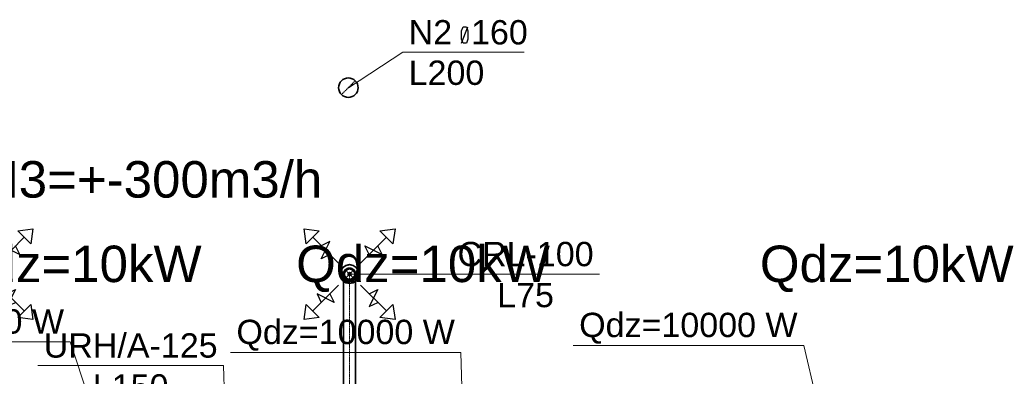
# Model space of a CAD drawing. Header units: millimetres. Extents: x -134161 to 355560, y -27497 to 30328.
# Tile 72 of 95: x 154687 to 162773, y -3036 to -105. Entities that reach past the tile are written whole.
import ezdxf

# ---------------------------------------------------------------- set-up
doc = ezdxf.new("R2010")
doc.units = ezdxf.units.MM
for name, pattern in [('CenterLine', [17.2, 13, -2, 0.2, -2]), ('HIDDEN', [9.525, 6.35, -3.175]), ('UnderCeiling', [6.7, 4.2, -1, 0.5, -1])]:
    doc.linetypes.add(name, pattern=pattern)
doc.layers.add('AVK-K_uzdevums', color=6, linetype='CONTINUOUS', lineweight=30)
doc.layers.add('AVK-V_uzdevums', color=5, linetype='CONTINUOUS', lineweight=30)
for name, color, linetype in [('Dz1-Teksts-', 7, 'CONTINUOUS'), ('Vent-N2', 7, 'CONTINUOUS'), ('Vent-N2-Teksts-', 7, 'CONTINUOUS'), ('Vent-PN3-N-Teksts-', 7, 'CONTINUOUS'), ('Vent-PN3-P', 7, 'CONTINUOUS'), ('Vent-PN3-P-Iekarta', 7, 'CONTINUOUS'), ('Vent-PN3-P-Plusmas bulta', 7, 'CONTINUOUS'), ('Vent-PN3-P-Teksts-', 7, 'CONTINUOUS')]:
    doc.layers.add(name, color=color, linetype=linetype)
doc.styles.add('Arial', font='arial.ttf', dxfattribs={"height": 187.5})
doc.styles.add('PBL', font='arial.ttf')

# ---------------------------------------------------------------- blocks, each defined once
blk = doc.blocks.new('*U1143')
at = {"layer": 'Vent-PN3-N-Teksts-', "color": 7, "linetype": 'Continuous', "lineweight": 15}
for p, q in [((14609.1, 13736.3, 2300), (13086, 13736.3, 2300)), ((14645.5, 12471, 2300), (14609.1, 13736.3, 2300))]:
    blk.add_line(p, q, dxfattribs=at)
at = {"layer": 'Vent-PN3-N-Teksts-', "color": 7, "linetype": 'Continuous', "lineweight": 25, "style": 'Arial'}
for s, p in [('URH/A-125', (13133.3, 13801.3, 2300)), ('L150', (13536.8, 13464.5, 2300))]:
    blk.add_text(s, height=200, dxfattribs=at).set_placement(p)
blk = doc.blocks.new('*U1193')
at = {"layer": 'Vent-PN3-P-Teksts-', "color": 7, "linetype": 'Continuous', "lineweight": 15}
for p, q in [((15645.2, 14487.6, 2300), (16484.3, 14487.6, 2300)), ((16484.3, 14487.6, 2300), (17697, 14487.6, 2300))]:
    blk.add_line(p, q, dxfattribs=at)
at = {"layer": 'Vent-PN3-P-Teksts-', "color": 7, "linetype": 'Continuous', "lineweight": 25, "style": 'Arial'}
for s, p in [('CRL-100', (16531.5, 14552.6, 2300)), ('L75', (16857.5, 14215.8, 2300))]:
    blk.add_text(s, height=200, dxfattribs=at).set_placement(p)
blk = doc.blocks.new('*U1712')
at = {"layer": 'Vent-PN3-P-Plusmas bulta', "color": 7, "linetype": 'Continuous', "lineweight": 25}
for p, q in [((12314.9, 14737.3, 2269), (12297.2, 14861, 2269)), ((12297.2, 14861, 2269), (12421, 14843.3, 2269)), ((12314.9, 14737.3, 2269), (12297.2, 14861, 2269)), ((12297.2, 14861, 2269), (12421, 14843.3, 2269)), ((12421, 14843.3, 2269), (12314.9, 14737.3, 2269)), ((12920.2, 14843.3, 2269), (13043.9, 14861, 2269)), ((12920.2, 14843.3, 2269), (13043.9, 14861, 2269)), ((13026.3, 14737.3, 2269), (12920.2, 14843.3, 2269)), ((13043.9, 14861, 2269), (13026.3, 14737.3, 2269)), ((13043.9, 14861, 2269), (13026.3, 14737.3, 2269)), ((12580.1, 14578.2, 2269), (12367.9, 14790.3, 2269)), ((12438.7, 14613.5, 2269), (12509.4, 14754.9, 2269)), ((12509.4, 14754.9, 2269), (12438.7, 14719.6, 2269)), ((12761.1, 14578.2, 2269), (12973.2, 14790.3, 2269)), ((12831.8, 14648.9, 2269), (12796.5, 14719.6, 2269)), ((12796.5, 14719.6, 2269), (12937.9, 14648.9, 2269)), ((12937.9, 14648.9, 2269), (12902.5, 14719.6, 2269)), ((12509.4, 14648.9, 2269), (12438.7, 14613.5, 2269)), ((12580.1, 14397.1, 2269), (12367.9, 14185, 2269)), ((12761.1, 14397.1, 2269), (12973.2, 14185, 2269)), ((12544.7, 14255.7, 2269), (12403.3, 14326.4, 2269)), ((12403.3, 14326.4, 2269), (12438.7, 14255.7, 2269)), ((12509.4, 14326.4, 2269), (12544.7, 14255.7, 2269)), ((12831.8, 14326.4, 2269), (12902.5, 14361.8, 2269)), ((12902.5, 14361.8, 2269), (12831.8, 14220.4, 2269)), ((12297.2, 14114.3, 2269), (12314.9, 14238, 2269)), ((12297.2, 14114.3, 2269), (12314.9, 14238, 2269)), ((12314.9, 14238, 2269), (12421, 14132, 2269)), ((12831.8, 14220.4, 2269), (12902.5, 14255.7, 2269)), ((12920.2, 14132, 2269), (13026.3, 14238, 2269)), ((13026.3, 14238, 2269), (13043.9, 14114.3, 2269)), ((13026.3, 14238, 2269), (13043.9, 14114.3, 2269)), ((12421, 14132, 2269), (12297.2, 14114.3, 2269)), ((12421, 14132, 2269), (12297.2, 14114.3, 2269)), ((13043.9, 14114.3, 2269), (12920.2, 14132, 2269)), ((13043.9, 14114.3, 2269), (12920.2, 14132, 2269))]:
    blk.add_line(p, q, dxfattribs=at)
blk = doc.blocks.new('*U1715')
at = {"layer": 'Vent-PN3-P-Plusmas bulta', "color": 7, "linetype": 'Continuous', "lineweight": 25}
for p, q in [((15289.5, 14737.3, 2269), (15271.8, 14861, 2269)), ((15271.8, 14861, 2269), (15395.6, 14843.3, 2269)), ((15289.5, 14737.3, 2269), (15271.8, 14861, 2269)), ((15271.8, 14861, 2269), (15395.6, 14843.3, 2269)), ((15395.6, 14843.3, 2269), (15289.5, 14737.3, 2269)), ((15894.8, 14843.3, 2269), (16018.6, 14861, 2269)), ((15894.8, 14843.3, 2269), (16018.6, 14861, 2269)), ((16000.9, 14737.3, 2269), (15894.8, 14843.3, 2269)), ((16018.6, 14861, 2269), (16000.9, 14737.3, 2269)), ((16018.6, 14861, 2269), (16000.9, 14737.3, 2269)), ((15554.7, 14578.2, 2269), (15342.6, 14790.3, 2269)), ((15413.3, 14613.5, 2269), (15484, 14754.9, 2269)), ((15484, 14754.9, 2269), (15413.3, 14719.6, 2269)), ((15735.7, 14578.2, 2269), (15947.8, 14790.3, 2269)), ((15806.4, 14648.9, 2269), (15771.1, 14719.6, 2269)), ((15771.1, 14719.6, 2269), (15912.5, 14648.9, 2269)), ((15912.5, 14648.9, 2269), (15877.1, 14719.6, 2269)), ((15484, 14648.9, 2269), (15413.3, 14613.5, 2269)), ((15554.7, 14397.1, 2269), (15342.6, 14185, 2269)), ((15735.7, 14397.1, 2269), (15947.8, 14185, 2269)), ((15519.3, 14255.7, 2269), (15377.9, 14326.4, 2269)), ((15377.9, 14326.4, 2269), (15413.3, 14255.7, 2269)), ((15484, 14326.4, 2269), (15519.3, 14255.7, 2269)), ((15806.4, 14326.4, 2269), (15877.1, 14361.8, 2269)), ((15877.1, 14361.8, 2269), (15806.4, 14220.4, 2269)), ((15271.8, 14114.3, 2269), (15289.5, 14238, 2269)), ((15271.8, 14114.3, 2269), (15289.5, 14238, 2269)), ((15289.5, 14238, 2269), (15395.6, 14132, 2269)), ((15806.4, 14220.4, 2269), (15877.1, 14255.7, 2269)), ((15894.8, 14132, 2269), (16000.9, 14238, 2269)), ((16000.9, 14238, 2269), (16018.6, 14114.3, 2269)), ((16000.9, 14238, 2269), (16018.6, 14114.3, 2269)), ((15395.6, 14132, 2269), (15271.8, 14114.3, 2269)), ((15395.6, 14132, 2269), (15271.8, 14114.3, 2269)), ((16018.6, 14114.3, 2269), (15894.8, 14132, 2269)), ((16018.6, 14114.3, 2269), (15894.8, 14132, 2269))]:
    blk.add_line(p, q, dxfattribs=at)
blk = doc.blocks.new('*U1738')
at = {"layer": 'Vent-PN3-P', "color": 5, "linetype": 'UnderCeiling', "lineweight": 35}
for p, q in [((15595.2, 14427.6, 2600), (15595.2, 12971.7, 2600)), ((15695.2, 14427.6, 2600), (15695.2, 12971.7, 2600))]:
    blk.add_line(p, q, dxfattribs=at)
at = {"layer": 'Vent-PN3-P', "color": 7, "linetype": 'CenterLine', "lineweight": 18}
blk.add_line((15645.2, 14427.6, 2600), (15645.2, 12971.7, 2600), dxfattribs=at)
blk = doc.blocks.new('*U1742')
at = {"layer": 'Vent-PN3-P-Iekarta', "color": 5, "linetype": 'Continuous', "lineweight": 35}
for p, q in [((15615.3, 14559.7, 2300), (15590, 14542.8, 2300)), ((15645.2, 14565.6, 2300), (15615.3, 14559.7, 2300)), ((15675, 14559.7, 2300), (15645.2, 14565.6, 2300)), ((15700.4, 14542.8, 2300), (15675, 14559.7, 2300)), ((15573.1, 14517.5, 2300), (15567.2, 14487.6, 2300)), ((15567.2, 14487.6, 2300), (15573.1, 14457.8, 2300)), ((15590, 14542.8, 2300), (15573.1, 14517.5, 2300)), ((15599, 14506.8, 2339), (15595.2, 14487.6, 2339)), ((15599, 14506.8, 2300), (15595.2, 14487.6, 2300)), ((15595.2, 14487.6, 2339), (15599, 14468.5, 2339)), ((15595.2, 14487.6, 2300), (15599, 14468.5, 2300)), ((15609.8, 14523, 2339), (15599, 14506.8, 2339)), ((15609.8, 14523, 2300), (15599, 14506.8, 2300)), ((15605.9, 14503.9, 2290), (15602.7, 14487.6, 2290)), ((15605.9, 14503.9, 2347), (15602.7, 14487.6, 2347)), ((15602.7, 14487.6, 2290), (15605.9, 14471.4, 2290)), ((15602.7, 14487.6, 2347), (15605.9, 14471.4, 2347)), ((15615.1, 14517.7, 2290), (15605.9, 14503.9, 2290)), ((15615.1, 14517.7, 2347), (15605.9, 14503.9, 2347)), ((15626.1, 14533.8, 2339), (15609.8, 14523, 2339)), ((15626.1, 14533.8, 2300), (15609.8, 14523, 2300)), ((15628.9, 14526.9, 2290), (15615.1, 14517.7, 2290)), ((15628.9, 14526.9, 2347), (15615.1, 14517.7, 2347)), ((15645.2, 14537.6, 2339), (15626.1, 14533.8, 2339)), ((15645.2, 14537.6, 2300), (15626.1, 14533.8, 2300)), ((15645.2, 14530.1, 2290), (15628.9, 14526.9, 2290)), ((15645.2, 14530.1, 2347), (15628.9, 14526.9, 2347)), ((15634.1, 14492.2, 2284), (15633.2, 14487.6, 2284)), ((15633.2, 14487.6, 2284), (15634.1, 14483, 2284)), ((15636.7, 14496.1, 2284), (15634.1, 14492.2, 2284)), ((15634.1, 14483, 2284), (15636.7, 14479.2, 2284)), ((15640.6, 14498.7, 2284), (15636.7, 14496.1, 2284)), ((15636.7, 14479.2, 2284), (15640.6, 14476.6, 2284)), ((15645.2, 14499.6, 2284), (15640.6, 14498.7, 2284)), ((15640.6, 14476.6, 2284), (15645.2, 14475.6, 2284)), ((15664.3, 14533.8, 2339), (15645.2, 14537.6, 2339)), ((15664.3, 14533.8, 2300), (15645.2, 14537.6, 2300)), ((15661.5, 14526.9, 2290), (15645.2, 14530.1, 2290)), ((15661.5, 14526.9, 2347), (15645.2, 14530.1, 2347)), ((15649.8, 14498.7, 2284), (15645.2, 14499.6, 2284)), ((15645.2, 14475.6, 2284), (15649.8, 14476.6, 2284)), ((15653.7, 14496.1, 2284), (15649.8, 14498.7, 2284)), ((15649.8, 14476.6, 2284), (15653.7, 14479.2, 2284)), ((15656.3, 14492.2, 2284), (15653.7, 14496.1, 2284)), ((15653.7, 14479.2, 2284), (15656.3, 14483, 2284)), ((15657.2, 14487.6, 2284), (15656.3, 14492.2, 2284)), ((15656.3, 14483, 2284), (15657.2, 14487.6, 2284)), ((15675.3, 14517.7, 2290), (15661.5, 14526.9, 2290)), ((15675.3, 14517.7, 2347), (15661.5, 14526.9, 2347)), ((15680.6, 14523, 2339), (15664.3, 14533.8, 2339)), ((15680.6, 14523, 2300), (15664.3, 14533.8, 2300)), ((15684.5, 14503.9, 2290), (15675.3, 14517.7, 2290)), ((15684.5, 14503.9, 2347), (15675.3, 14517.7, 2347)), ((15691.4, 14506.8, 2339), (15680.6, 14523, 2339)), ((15691.4, 14506.8, 2300), (15680.6, 14523, 2300)), ((15687.7, 14487.6, 2290), (15684.5, 14503.9, 2290)), ((15687.7, 14487.6, 2347), (15684.5, 14503.9, 2347)), ((15684.5, 14471.4, 2290), (15687.7, 14487.6, 2290)), ((15684.5, 14471.4, 2347), (15687.7, 14487.6, 2347)), ((15695.2, 14487.6, 2339), (15691.4, 14506.8, 2339)), ((15695.2, 14487.6, 2300), (15691.4, 14506.8, 2300)), ((15691.4, 14468.5, 2339), (15695.2, 14487.6, 2339)), ((15691.4, 14468.5, 2300), (15695.2, 14487.6, 2300)), ((15717.3, 14517.5, 2300), (15700.4, 14542.8, 2300)), ((15723.2, 14487.6, 2300), (15717.3, 14517.5, 2300)), ((15717.3, 14457.8, 2300), (15723.2, 14487.6, 2300)), ((15573.1, 14457.8, 2300), (15590, 14432.5, 2300)), ((15590, 14432.5, 2300), (15615.3, 14415.6, 2300)), ((15599, 14468.5, 2339), (15609.8, 14452.3, 2339)), ((15599, 14468.5, 2300), (15609.8, 14452.3, 2300)), ((15605.9, 14471.4, 2290), (15615.1, 14457.6, 2290)), ((15605.9, 14471.4, 2347), (15615.1, 14457.6, 2347)), ((15609.8, 14452.3, 2339), (15626.1, 14441.4, 2339)), ((15609.8, 14452.3, 2300), (15626.1, 14441.4, 2300)), ((15615.1, 14457.6, 2290), (15628.9, 14448.4, 2290)), ((15615.1, 14457.6, 2347), (15628.9, 14448.4, 2347)), ((15615.3, 14415.6, 2300), (15645.2, 14409.6, 2300)), ((15626.1, 14441.4, 2339), (15645.2, 14437.6, 2339)), ((15626.1, 14441.4, 2300), (15645.2, 14437.6, 2300)), ((15628.9, 14448.4, 2290), (15645.2, 14445.1, 2290)), ((15628.9, 14448.4, 2347), (15645.2, 14445.1, 2347)), ((15645.2, 14445.1, 2290), (15661.5, 14448.4, 2290)), ((15645.2, 14445.1, 2347), (15661.5, 14448.4, 2347)), ((15645.2, 14437.6, 2339), (15664.3, 14441.4, 2339)), ((15645.2, 14437.6, 2300), (15664.3, 14441.4, 2300)), ((15645.2, 14409.6, 2300), (15675, 14415.6, 2300)), ((15661.5, 14448.4, 2290), (15675.3, 14457.6, 2290)), ((15661.5, 14448.4, 2347), (15675.3, 14457.6, 2347)), ((15664.3, 14441.4, 2339), (15680.6, 14452.3, 2339)), ((15664.3, 14441.4, 2300), (15680.6, 14452.3, 2300)), ((15675, 14415.6, 2300), (15700.4, 14432.5, 2300)), ((15675.3, 14457.6, 2290), (15684.5, 14471.4, 2290)), ((15675.3, 14457.6, 2347), (15684.5, 14471.4, 2347)), ((15680.6, 14452.3, 2339), (15691.4, 14468.5, 2339)), ((15680.6, 14452.3, 2300), (15691.4, 14468.5, 2300)), ((15700.4, 14432.5, 2300), (15717.3, 14457.8, 2300))]:
    blk.add_line(p, q, dxfattribs=at)
at = {"layer": 'Vent-PN3-P-Iekarta', "color": 7, "linetype": 'HIDDEN', "lineweight": -3}
for p, q in [((15616.5, 14556.9, 2275), (15592.2, 14540.7, 2275)), ((15616.5, 14556.9, 2269), (15592.2, 14540.7, 2269)), ((15645.2, 14562.6, 2275), (15616.5, 14556.9, 2275)), ((15645.2, 14562.6, 2269), (15616.5, 14556.9, 2269)), ((15673.9, 14556.9, 2275), (15645.2, 14562.6, 2275)), ((15673.9, 14556.9, 2269), (15645.2, 14562.6, 2269)), ((15698.2, 14540.7, 2275), (15673.9, 14556.9, 2275)), ((15698.2, 14540.7, 2269), (15673.9, 14556.9, 2269)), ((15575.9, 14516.3, 2275), (15570.2, 14487.6, 2275)), ((15575.9, 14516.3, 2269), (15570.2, 14487.6, 2269)), ((15570.2, 14487.6, 2275), (15575.9, 14458.9, 2275)), ((15570.2, 14487.6, 2269), (15575.9, 14458.9, 2269)), ((15592.2, 14540.7, 2275), (15575.9, 14516.3, 2275)), ((15592.2, 14540.7, 2269), (15575.9, 14516.3, 2269)), ((15714.5, 14516.3, 2275), (15698.2, 14540.7, 2275)), ((15714.5, 14516.3, 2269), (15698.2, 14540.7, 2269)), ((15720.2, 14487.6, 2275), (15714.5, 14516.3, 2275)), ((15720.2, 14487.6, 2269), (15714.5, 14516.3, 2269)), ((15714.5, 14458.9, 2275), (15720.2, 14487.6, 2275)), ((15714.5, 14458.9, 2269), (15720.2, 14487.6, 2269)), ((15575.9, 14458.9, 2275), (15592.2, 14434.6, 2275)), ((15575.9, 14458.9, 2269), (15592.2, 14434.6, 2269)), ((15592.2, 14434.6, 2275), (15616.5, 14418.4, 2275)), ((15592.2, 14434.6, 2269), (15616.5, 14418.4, 2269)), ((15616.5, 14418.4, 2275), (15645.2, 14412.6, 2275)), ((15616.5, 14418.4, 2269), (15645.2, 14412.6, 2269)), ((15645.2, 14412.6, 2275), (15673.9, 14418.4, 2275)), ((15645.2, 14412.6, 2269), (15673.9, 14418.4, 2269)), ((15673.9, 14418.4, 2275), (15698.2, 14434.6, 2275)), ((15673.9, 14418.4, 2269), (15698.2, 14434.6, 2269)), ((15698.2, 14434.6, 2275), (15714.5, 14458.9, 2275)), ((15698.2, 14434.6, 2269), (15714.5, 14458.9, 2269))]:
    blk.add_line(p, q, dxfattribs=at)
at = {"layer": 'Vent-PN3-P-Iekarta', "color": 5, "linetype": 'Continuous', "lineweight": 35}
blk.add_circle((15645.2, 14487.6, 2284), 12, dxfattribs=at)
blk = doc.blocks.new('*U1743')
at = {"layer": 'Vent-PN3-P', "color": 7, "linetype": 'Continuous', "lineweight": -3}
blk.add_line((15645.2, 14487.6, 2420), (15645.2, 14487.6, 2419), dxfattribs=at)
blk = doc.blocks.new('*U1744')
at = {"layer": 'Vent-PN3-P', "color": 7, "linetype": 'UnderCeiling', "lineweight": 18}
for p, q in [((15609.8, 14452.3, 2540), (15680.6, 14523, 2540)), ((15609.8, 14523, 2540), (15680.6, 14452.3, 2540))]:
    blk.add_line(p, q, dxfattribs=at)
at = {"layer": 'Vent-PN3-P', "color": 5, "linetype": 'UnderCeiling', "lineweight": 35, "extrusion": (0, 0, -1)}
blk.add_ellipse((15645.2, 14487.6, 2540), major_axis=(-50, 0), ratio=1, start_param=0, end_param=3.141593, dxfattribs=at)
at = {"layer": 'Vent-PN3-P', "color": 7, "linetype": 'HIDDEN', "lineweight": -3, "extrusion": (0, 0, -1)}
blk.add_ellipse((15645.2, 14487.6, 2540), major_axis=(50, 0), ratio=1, start_param=0, end_param=3.141593, dxfattribs=at)
at = {"layer": 'Vent-PN3-P', "color": 5, "linetype": 'UnderCeiling', "lineweight": 35, "extrusion": (-1, 0, 0)}
for centre in [(15595.2, 14427.6, 2540), (15695.2, 14427.6, 2540)]:
    blk.add_ellipse(centre, major_axis=(0, 0, 60), ratio=1, start_param=0, end_param=1.570796, dxfattribs=at)
at = {"layer": 'Vent-PN3-P', "color": 7, "linetype": 'CenterLine', "lineweight": 18, "extrusion": (-1, 0, 0)}
blk.add_ellipse((15645.2, 14427.6, 2540), major_axis=(0, 0, 60), ratio=1, start_param=0, end_param=1.570796, dxfattribs=at)
at = {"layer": 'Vent-PN3-P', "color": 5, "linetype": 'UnderCeiling', "lineweight": 35, "extrusion": (0, -1, 0)}
blk.add_ellipse((15645.2, 14427.6, 2600), major_axis=(50, 0), ratio=1, start_param=0, end_param=3.141593, dxfattribs=at)
blk = doc.blocks.new('*U1754')
at = {"layer": 'Vent-N2-Teksts-', "color": 7, "linetype": 'Continuous', "lineweight": 25}
for p, q in [((16565.1, 16486, 1500), (16577.6, 16520.3, 1500)), ((16565.1, 16386.6, 1500), (16617, 16519.2, 1500)), ((16577.6, 16520.3, 1500), (16604.5, 16520.3, 1500)), ((16604.5, 16520.3, 1500), (16617, 16486, 1500)), ((16565.1, 16419.8, 1500), (16565.1, 16486, 1500)), ((16577.6, 16386.6, 1500), (16565.1, 16419.8, 1500)), ((16617, 16419.8, 1500), (16604.5, 16386.6, 1500)), ((16617, 16486, 1500), (16617, 16419.8, 1500)), ((16604.5, 16386.6, 1500), (16577.6, 16386.6, 1500))]:
    blk.add_line(p, q, dxfattribs=at)
at = {"layer": 'Vent-N2-Teksts-', "color": 7, "linetype": 'Continuous', "lineweight": 15}
for p, q in [((15635.3, 16019.9, 1500), (16083.6, 16311, 1500)), ((16083.6, 16311, 1500), (17077.9, 16311, 1500))]:
    blk.add_line(p, q, dxfattribs=at)
at = {"layer": 'Vent-N2-Teksts-', "color": 7, "linetype": 'Continuous', "lineweight": 25, "style": 'Arial'}
for s, p in [('N2  160', (16130.3, 16375.2, 1500)), ('L200', (16130.3, 16042.6, 1500))]:
    blk.add_text(s, height=200, dxfattribs=at).set_placement(p)
blk = doc.blocks.new('*U1762')
at = {"layer": 'Vent-N2', "color": 7, "linetype": 'UnderCeiling', "lineweight": 18}
blk.add_line((15691.9, 16076.5, 3000), (15578.7, 15963.3, 3000), dxfattribs=at)
at = {"layer": 'Vent-N2', "color": 1, "linetype": 'Continuous', "lineweight": 35}
blk.add_circle((15635.3, 16019.9, 3000), 80, dxfattribs=at)
blk = doc.blocks.new('*U1763')
at = {"layer": 'Vent-N2', "color": 7, "linetype": 'Continuous', "lineweight": -3}
for p, q in [((15635.3, 16019.9, 250), (15635.3, 16019.9, 249)), ((15635.3, 16019.9, 500), (15635.3, 16019.9, 499)), ((15635.3, 16019.9, 750), (15635.3, 16019.9, 749)), ((15635.3, 16019.9, 1000), (15635.3, 16019.9, 999)), ((15635.3, 16019.9, 1250), (15635.3, 16019.9, 1249)), ((15635.3, 16019.9, 1500), (15635.3, 16019.9, 1499)), ((15635.3, 16019.9, 1750), (15635.3, 16019.9, 1749)), ((15635.3, 16019.9, 2000), (15635.3, 16019.9, 1999)), ((15635.3, 16019.9, 2250), (15635.3, 16019.9, 2249)), ((15635.3, 16019.9, 2500), (15635.3, 16019.9, 2499)), ((15635.3, 16019.9, 2750), (15635.3, 16019.9, 2749))]:
    blk.add_line(p, q, dxfattribs=at)
blk = doc.blocks.new('*U1766')
at = {"layer": 'Vent-N2', "color": 7, "linetype": 'Continuous', "lineweight": -3}
blk.add_line((15635.3, 16019.9), (15635.3, 16019.9, -1), dxfattribs=at)
blk = doc.blocks.new('*U1942')
at = {"layer": 'Dz1-Teksts-', "color": 7, "linetype": 'Continuous', "lineweight": 0}
for p, q in [((19374.8, 13901.2, 2500), (17480.7, 13901.2, 2500)), ((19568.2, 13081.2, 2500), (19374.8, 13901.2, 2500))]:
    blk.add_line(p, q, dxfattribs=at)
at = {"layer": 'Dz1-Teksts-', "color": 7, "linetype": 'Continuous', "lineweight": 0, "extrusion": (0, 0, -1)}
blk.add_circle((-19568.2, 13081.2, -2500), 25, dxfattribs=at)
at = {"layer": 'Dz1-Teksts-', "color": 7, "linetype": 'Continuous', "lineweight": 0, "style": 'Arial'}
blk.add_text('Qdz=10000 W', height=200, dxfattribs=at).set_placement((17530.8, 13970.1, 2500))
blk = doc.blocks.new('*U1955')
at = {"layer": 'Dz1-Teksts-', "color": 7, "linetype": 'Continuous', "lineweight": 0}
for p, q in [((16560, 13843.7, 2500), (14666, 13843.7, 2500)), ((16581.5, 13081.2, 2500), (16560, 13843.7, 2500))]:
    blk.add_line(p, q, dxfattribs=at)
at = {"layer": 'Dz1-Teksts-', "color": 7, "linetype": 'Continuous', "lineweight": 0, "extrusion": (0, 0, -1)}
blk.add_circle((-16581.5, 13081.2, -2500), 25, dxfattribs=at)
at = {"layer": 'Dz1-Teksts-', "color": 7, "linetype": 'Continuous', "lineweight": 0, "style": 'Arial'}
blk.add_text('Qdz=10000 W', height=200, dxfattribs=at).set_placement((14716.1, 13912.6, 2500))
blk = doc.blocks.new('*U1970')
at = {"layer": 'Dz1-Teksts-', "color": 7, "linetype": 'Continuous', "lineweight": 0}
for p, q in [((13350.8, 13930, 2500), (11456.8, 13930, 2500)), ((13630.6, 13081.2, 2500), (13350.8, 13930, 2500))]:
    blk.add_line(p, q, dxfattribs=at)
at = {"layer": 'Dz1-Teksts-', "color": 7, "linetype": 'Continuous', "lineweight": 0, "extrusion": (0, 0, -1)}
blk.add_circle((-13630.6, 13081.2, -2500), 25, dxfattribs=at)
at = {"layer": 'Dz1-Teksts-', "color": 7, "linetype": 'Continuous', "lineweight": 0, "style": 'Arial'}
blk.add_text('Qdz=10000 W', height=200, dxfattribs=at).set_placement((11506.9, 13998.9, 2500))

msp = doc.modelspace()

# ---------------------------------------------------------------- block references
at = {"layer": 'Dz1-Teksts-'}
for name in ['*U1970', '*U1942', '*U1955']:
    msp.add_blockref(name, (141751.2, -16683.6), dxfattribs=at)
at = {"layer": 'Vent-N2'}
for name in ['*U1762', '*U1763', '*U1766']:
    msp.add_blockref(name, (141751.2, -16683.6), dxfattribs=at)
at = {"layer": 'Vent-N2-Teksts-'}
msp.add_blockref('*U1754', (141751.2, -16683.6), dxfattribs=at)
at = {"layer": 'Vent-PN3-N-Teksts-'}
msp.add_blockref('*U1143', (141751.2, -16683.6), dxfattribs=at)
at = {"layer": 'Vent-PN3-P'}
for name in ['*U1744', '*U1738', '*U1743']:
    msp.add_blockref(name, (141751.2, -16683.6), dxfattribs=at)
at = {"layer": 'Vent-PN3-P-Iekarta'}
msp.add_blockref('*U1742', (141751.2, -16683.6), dxfattribs=at)
at = {"layer": 'Vent-PN3-P-Plusmas bulta'}
for name in ['*U1712', '*U1715']:
    msp.add_blockref(name, (141751.2, -16683.6), dxfattribs=at)
at = {"layer": 'Vent-PN3-P-Teksts-'}
msp.add_blockref('*U1193', (141751.2, -16683.6), dxfattribs=at)

# ---------------------------------------------------------------- texts
at = {"layer": 'AVK-K_uzdevums', "char_height": 300, "width": 1929.168, "attachment_point": 1, "style": 'PBL'}
for insert in [(154097.3, -1961.7), (156957.5, -1961.7), (160766, -1961.7)]:
    msp.add_mtext('{\\fArial|b0|i0|c186|p34;Qdz=10kW}', dxfattribs=dict(at, insert=insert))
at = {"layer": 'AVK-V_uzdevums', "insert": (154097.3, -1267.2), "char_height": 300, "width": 1929.168, "attachment_point": 1, "style": 'PBL'}
msp.add_mtext('{\\fArial|b0|i0|c186|p34;PN3=+-300m3/h}', dxfattribs=at)

doc.saveas('drawing.dxf')
